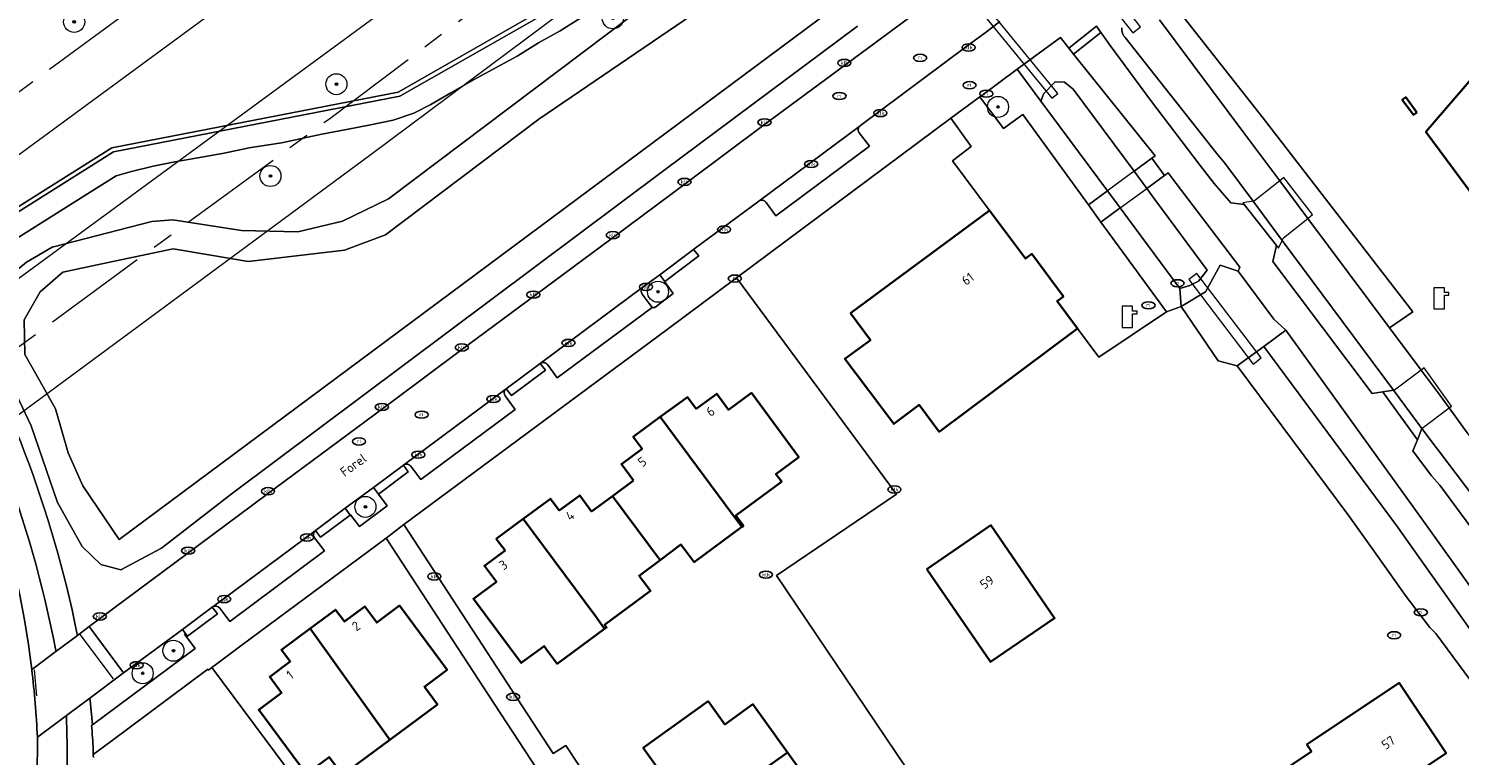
# Model space of a CAD drawing. Header units: metres. Extents: x 103671 to 105190, y 427150 to 429171.
# Tile 72 of 256: x 104238 to 104374, y 427585 to 427654. Entities that reach past the tile are written whole.
import ezdxf
from ezdxf.enums import TextEntityAlignment as Align

# ---------------------------------------------------------------- set-up
doc = ezdxf.new("R2010")
doc.units = ezdxf.units.M
doc.linetypes.add('AM-AS-SO', pattern=[16, 10, -2, 2, -2])
for name, color, linetype, lineweight in [('B-WE-AM-AS_SPOOR_TREIN-G', 253, 'AM-AS-SO', 18), ('B-WE-GR-BEPLANTING_CULTUUR_BODEMBEDEKKER-GV', 253, 'Continuous', 18), ('B-WE-GR-BOOM-S', 253, 'Continuous', 25), ('B-WE-IE-MEUBILAIR-S', 253, 'Continuous', 25), ('B-WE-IE-TERREINAFSCHEIDING_KUNSTMATIG_HEKWERK-G', 253, 'IE-TERREINAFSCHEIDING_KUNSTMATIG-SO', 18), ('B-WE-KL-WATER-S', 253, 'Continuous', 25), ('B-WE-KW-KUNSTWERK-GV', 253, 'Continuous', 18), ('B-WE-KW-KUNSTWERK_DEK-GV', 253, 'Continuous', 18), ('B-WE-KW-KUNSTWERK_DUIKER-GV', 253, 'Continuous', 18), ('B-WE-KW-KUNSTWERK_TUNNEL-GV', 253, 'Continuous', 18), ('B-WE-OG-BEBOUWING-GV', 253, 'Continuous', 35), ('B-WE-OG-BEBOUWING-T18', 7, 'Continuous', 18), ('B-WE-OG-TERREIN_BEGROEID-GV', 253, 'Continuous', 18), ('B-WE-OG-TERREIN_ERF-GV', 253, 'Continuous', 18), ('B-WE-OG-TERREIN_OEVER-GV', 253, 'Continuous', 18), ('B-WE-OG-TOPOGRAFIE-T18', 7, 'Continuous', 18), ('B-WE-OG-WATER_SLOOT-GV', 253, 'Continuous', 18), ('B-WE-VH-GESLOTENVERHARDING_ASFALT-GV', 253, 'Continuous', 18), ('B-WE-VH-HALFVERHARDING-GV', 253, 'Continuous', 18), ('B-WE-VH-HALFVERHARDING_GRAVEL-GV', 253, 'Continuous', 18), ('B-WE-VH-OPENVERHARDING-GV', 253, 'Continuous', 18), ('B-WE-VH-OPENVERHARDING_BETONELEMENT-GV', 253, 'Continuous', 18), ('B-WE-VH-OPENVERHARDING_BETONSTRAATSTEEN-GV', 253, 'Continuous', 18), ('B-WE-VH-OPENVERHARDING_TEGEL-GV', 253, 'Continuous', 18), ('B-WE-VW-MARKERING_PICTOGRAM-G', 253, 'Continuous', 18)]:
    doc.layers.add(name, color=color, linetype=linetype, lineweight=lineweight)
doc.styles.add('NLCS-ISO', font='NLCS-ISO.ttf')
doc.styles.add('NLCS-ISO-M500-T18', font='NLCS-ISO.ttf', dxfattribs={"height": 0.9})
doc.linetypes.add('IE-TERREINAFSCHEIDING_KUNSTMATIG-SO', pattern='A,4,[82,NLCS.SHX,S=0.75,R=90,X=0,Y=0],4,-2', length=10)

# ---------------------------------------------------------------- blocks, each defined once
blk = doc.blocks.new('SKL-WATER_POMP-SO')
at = {"color": 0, "linetype": 'ByBlock', "lineweight": 18}
blk.add_lwpolyline([(1, 1.09), (1, 2), (-1, 2), (-1, -2), (1, -2), (1, 0.57), (1.85, 0.57), (1.85, 1.09)], close=True, dxfattribs=at)
blk = doc.blocks.new('SIE-MEUBILAIR_PUT_KOLK-SO')
blk.add_ellipse((0, 0), major_axis=(1.25, 0), ratio=0.54)
at = {"style": 'NLCS-ISO'}
blk.add_text('klk', height=0.75, dxfattribs=at).set_placement((0.03, 0), align=Align.MIDDLE_CENTER)
blk = doc.blocks.new('SIE-MEUBILAIR_PUT_RIOOLPUT-SO')
blk.add_ellipse((0, 0), major_axis=(1.25, 0), ratio=0.54)
at = {"style": 'NLCS-ISO'}
blk.add_text('ri', height=0.75, dxfattribs=at).set_placement((-0.04, 0.07), align=Align.MIDDLE_CENTER)
blk = doc.blocks.new('SGR-BOOM_GBKN-SO')
at = {"linetype": 'ByBlock', "lineweight": 18}
h = blk.add_hatch(color=0, dxfattribs=at)
h.dxf.hatch_style = 1
edge = h.paths.add_edge_path()
edge.add_arc((0, 0), 0.25, 0, 360)
at = {"color": 0, "linetype": 'ByBlock', "lineweight": 18}
for radius in [2, 0.25]:
    blk.add_circle((0, 0), radius, dxfattribs=at)
at = {"color": 0, "linetype": 'ByBlock', "lineweight": 18, "style": 'NLCS-ISO'}
blk.add_attdef('SOORT', (2.5, 0), '', height=1.5, dxfattribs=at)

msp = doc.modelspace()

# ---------------------------------------------------------------- linework, layer by layer
at = {"layer": 'B-WE-AM-AS_SPOOR_TREIN-G', "flags": 128}
for points in [[(103696.327, 427283.456), (103709.313, 427290.401), (103746.448, 427311.474), (103755.563, 427316.772), (103776.772, 427329.695), (103814.413, 427352.796), (103843.513, 427371.823), (103899.402, 427408.976), (103942.726, 427438.459), (104004.208, 427480.883), (104081.76, 427535.371), (104109.175, 427554.949), (104155.672, 427588.399), (104203.199, 427623.004), (104251.78, 427658.799), (104287.781, 427685.624), (104335.474, 427721.504), (104395.514, 427767.417), (104433.325, 427796.679), (104482.244, 427834.97), (104511.725, 427858.282), (104540.037, 427880.827), (104578.412, 427911.652), (104602.932, 427931.576), (104658.061, 427976.677), (104770.321, 428069.176), (105144.15, 428377.204)], [(103696.327, 427259.828), (103702.663, 427263.148), (103741.143, 427284.521), (103776.983, 427305.68), (103812.508, 427327.878), (103846.846, 427350.17), (103884.763, 427375.547), (103921.285, 427400.237), (103995.822, 427451.384), (104091.601, 427518.484), (104175.564, 427578.582), (104266.326, 427645.226), (104387.142, 427736.31), (104482.041, 427809.901), (104517.236, 427837.614), (104550.548, 427864.127), (104594.934, 427899.917), (104636.059, 427933.263), (104659.647, 427952.595), (104803.738, 428071.316), (105144.15, 428351.809)]]:
    msp.add_lwpolyline(points, dxfattribs=at)
at = {"layer": 'B-WE-GR-BEPLANTING_CULTUUR_BODEMBEDEKKER-GV', "flags": 128}
for points in [[(104298.268, 427629.807), (104298.295, 427629.825), (104297.817, 427630.447), (104296.249, 427629.295), (104296.222, 427629.272), (104296.195, 427629.247), (104296.17, 427629.219), (104296.147, 427629.189), (104296.125, 427629.156), (104296.106, 427629.122), (104296.09, 427629.085), (104296.076, 427629.047), (104296.065, 427629.007), (104296.058, 427628.967), (104296.054, 427628.926), (104296.053, 427628.885), (104296.056, 427628.845), (104296.062, 427628.805), (104296.07, 427628.767), (104296.082, 427628.729), (104296.096, 427628.694), (104296.112, 427628.66), (104296.131, 427628.628), (104296.151, 427628.599), (104297.077, 427627.337), (104297.335, 427627.358), (104299.085, 427628.69)], [(104271.075, 427609.606), (104270.602, 427610.242), (104267.934, 427608.258), (104268.396, 427607.611), (104268.43, 427607.645), (104269.276, 427606.536), (104271.895, 427608.494)]]:
    msp.add_lwpolyline(points, close=True, dxfattribs=at)
at = {"layer": 'B-WE-IE-TERREINAFSCHEIDING_KUNSTMATIG_HEKWERK-G', "flags": 128}
msp.add_lwpolyline([(104350.86, 427622.278), (104347.359, 427627.434)], dxfattribs=at)
at = {"layer": 'B-WE-KW-KUNSTWERK-GV', "flags": 128}
for points in [[(104356.952, 427633.726), (104357.065, 427633.959), (104359.386, 427635.819), (104359.833, 427636.177), (104357.105, 427639.689), (104356.722, 427639.384), (104354.325, 427637.474), (104354.186, 427637.45), (104353.204, 427637.278), (104353.324, 427637.126), (104353.325, 427637.126), (104356.412, 427633.228), (104356.597, 427632.994)], [(104367.634, 427619.5), (104367.533, 427619.484), (104366.522, 427619.329), (104366.655, 427619.129), (104369.8, 427614.78), (104370.234, 427615.847), (104370.25, 427615.873), (104372.816, 427617.811), (104373.039, 427617.98), (104370.446, 427621.599), (104370.166, 427621.39)]]:
    msp.add_lwpolyline(points, close=True, dxfattribs=at)
at = {"layer": 'B-WE-KW-KUNSTWERK_DEK-GV', "flags": 128}
msp.add_lwpolyline([(104342.872, 427640.288), (104340.34, 427638.438), (104338.534, 427637.118), (104339.73, 427635.468), (104341.554, 427636.802), (104344.084, 427638.652), (104345.785, 427639.896), (104344.574, 427641.532)], close=True, dxfattribs=at)
at = {"layer": 'B-WE-KW-KUNSTWERK_DUIKER-GV', "flags": 128}
for points in [[(104342.773, 427653.44), (104343.498, 427654.013), (104331.304, 427669.474), (104330.578, 427668.902)], [(104322.577, 427662.497), (104335.061, 427647.228), (104335.629, 427647.693), (104323.146, 427662.962)], [(104354.967, 427622.546), (104348.858, 427630.587), (104348.096, 427630.008), (104354.205, 427621.967)]]:
    msp.add_lwpolyline(points, close=True, dxfattribs=at)
at = {"layer": 'B-WE-KW-KUNSTWERK_TUNNEL-GV', "flags": 128}
msp.add_lwpolyline([(104286.862, 427678.601), (104287.018, 427678.392), (104285.415, 427677.196), (104290.801, 427669.985), (104292.403, 427671.181), (104292.562, 427670.969), (104146.856, 427564.027), (103999.245, 427459.732), (103849.776, 427358.118), (103844.356, 427354.508), (103844.175, 427354.78), (103845.84, 427355.888), (103840.854, 427363.381), (103839.189, 427362.273), (103839.021, 427362.525), (103853.188, 427371.851), (103870.45, 427383.389), (104010.921, 427479.428), (104149.738, 427577.841)], close=True, dxfattribs=at)
msp.add_lwpolyline([(103696.327, 427254.039), (103696.789, 427254.281), (103713.968, 427263.541), (103731.657, 427273.341), (103749.228, 427283.347), (103766.224, 427293.287), (103775.512, 427298.83), (103791.727, 427308.698), (103801.073, 427314.498), (103817.564, 427324.934), (103827.273, 427331.201), (103855.358, 427349.75), (103884.35, 427369.152), (103909.614, 427386.179), (103959.008, 427419.793), (104009.131, 427454.346), (104041.316, 427476.771), (104066.353, 427494.346), (104115.695, 427529.316), (104165.038, 427564.738), (104196.94, 427587.882), (104221.643, 427605.935), (104270.394, 427641.904), (104318.462, 427677.817)], dxfattribs=at)
at = {"layer": 'B-WE-OG-BEBOUWING-GV', "flags": 128}
for points in [[(104385.457, 427645.176), (104379.04, 427653.85), (104376.309, 427650.673), (104376.127, 427650.829), (104374.96, 427649.472), (104375.142, 427649.315), (104370.609, 427644.042), (104375.319, 427637.675)], [(104369.755, 427645.886), (104368.691, 427647.325), (104368.361, 427647.081), (104369.426, 427645.642)], [(104315.932, 427626.821), (104317.826, 427624.254), (104315.411, 427622.473), (104318.732, 427618.05), (104320.057, 427616.285), (104322.461, 427618.08), (104324.364, 427615.533), (104337.51, 427625.352), (104335.562, 427627.959), (104336.158, 427628.404), (104334.872, 427630.13), (104333.153, 427632.438), (104332.553, 427631.989), (104329.138, 427636.561)], [(104301.264, 427617.709), (104300.432, 427618.835), (104297.862, 427616.937), (104304.753, 427607.644), (104305.607, 427606.492), (104305.753, 427606.6), (104305.034, 427607.571), (104309.382, 427610.788), (104309.239, 427610.982), (104308.847, 427611.511), (104311.023, 427613.132), (104306.519, 427619.229), (104304.347, 427617.625), (104303.218, 427619.153)], [(104295.312, 427610.898), (104293.321, 427609.427), (104297.838, 427603.334), (104299.82, 427604.803), (104300.223, 427604.277), (104301.091, 427603.143), (104305.607, 427606.492), (104304.753, 427607.644), (104297.862, 427616.937), (104295.292, 427615.038), (104296.124, 427613.912), (104294.17, 427612.468)], [(104288.247, 427608.041), (104287.415, 427609.167), (104284.845, 427607.269), (104291.722, 427597.961), (104292.574, 427596.807), (104292.756, 427596.942), (104292.572, 427597.19), (104296.915, 427600.409), (104296.241, 427601.318), (104295.843, 427601.855), (104297.838, 427603.334), (104293.321, 427609.427), (104291.33, 427607.957), (104290.201, 427609.485)], [(104282.275, 427605.37), (104283.107, 427604.244), (104281.153, 427602.8), (104282.282, 427601.272), (104280.11, 427599.668), (104284.646, 427593.557), (104286.826, 427595.158), (104287.22, 427594.627), (104288.071, 427593.481), (104292.574, 427596.807), (104291.722, 427597.961), (104284.845, 427607.269)], [(104323.192, 427602.477), (104329.247, 427593.656), (104335.324, 427597.827), (104329.269, 427606.648)], [(104264.595, 427596.829), (104272.171, 427586.263), (104276.68, 427589.61), (104275.441, 427591.296), (104277.599, 427592.908), (104273.095, 427599.005), (104270.923, 427597.401), (104269.794, 427598.929), (104267.84, 427597.485), (104267.008, 427598.611)], [(104264.595, 427596.829), (104261.868, 427594.814), (104262.7, 427593.688), (104260.746, 427592.244), (104261.875, 427590.716), (104259.703, 427589.112), (104264.239, 427583.001), (104265.193, 427583.709), (104266.41, 427584.612), (104267.667, 427582.919), (104272.171, 427586.263)], [(104355.769, 427582.497), (104357.87, 427579.361), (104356.202, 427578.244), (104359.79, 427572.887), (104369.588, 427579.45), (104367.946, 427581.902), (104372.529, 427584.972), (104368.053, 427591.654), (104359.303, 427585.793), (104359.733, 427585.151)], [(104303.986, 427587.713), (104302.406, 427589.911), (104296.235, 427585.48), (104297.804, 427583.286), (104296.271, 427582.178), (104297.682, 427580.204), (104296.553, 427579.387), (104298.407, 427576.803), (104309.95, 427585.061), (104306.666, 427589.638)], [(104309.95, 427585.061), (104298.407, 427576.803), (104300.263, 427574.215), (104301.391, 427574.99), (104302.815, 427573.064), (104304.352, 427574.136), (104305.94, 427571.944), (104312.099, 427576.37), (104310.537, 427578.585), (104313.233, 427580.488)]]:
    msp.add_lwpolyline(points, close=True, dxfattribs=at)
at = {"layer": 'B-WE-OG-TERREIN_BEGROEID-GV', "flags": 128}
for points in [[(104228.51, 427631.694), (104245.742, 427642.515), (104272.958, 427647.819), (104286.771, 427655.691), (104290.192, 427657.776), (104293.512, 427660.023), (104296.764, 427662.346), (104299.98, 427664.735), (104301.558, 427665.962), (104303.108, 427667.243), (104304.577, 427668.597), (104305.969, 427669.943), (104310.454, 427676.473), (104312.563, 427681.304), (104293.423, 427705.95)], [(104238.136, 427592.941), (104238.238, 427593.01), (104240.438, 427594.65), (104240.413, 427594.783), (104240.391, 427594.9)], [(104241.45, 427588.338), (104241.446, 427588.455), (104241.443, 427588.572), (104238.672, 427586.495)]]:
    msp.add_lwpolyline(points, dxfattribs=at)
at = {"layer": 'B-WE-OG-TERREIN_BEGROEID-GV'}
for points in [[(104240.391, 427594.9, 0.0882502), (104227.162, 427629.494)], [(104225.912, 427628.661, -0.1058768), (104238.136, 427592.941)], [(104237.175, 427545.781, 0.0641924), (104241.45, 427588.338)], [(104238.672, 427586.495, -0.0605539), (104233.975, 427546.546)]]:
    msp.add_lwpolyline(points, format="xyb", dxfattribs=at)
at = {"layer": 'B-WE-OG-TERREIN_BEGROEID-GV', "flags": 128}
msp.add_lwpolyline([(104252.746, 427596.359), (104252.467, 427596.74), (104252.464, 427596.738), (104246.87, 427592.605), (104243.665, 427590.204), (104243.687, 427589.994), (104243.902, 427587.687), (104253.665, 427594.94), (104252.655, 427596.301)], close=True, dxfattribs=at)
at = {"layer": 'B-WE-OG-TERREIN_ERF-GV', "flags": 128}
for points in [[(104371.963, 427618.985), (104372.816, 427617.811), (104374.537, 427615.443), (104376.216, 427613.102), (104377.629, 427611.16), (104379.362, 427608.822), (104380.914, 427606.673), (104382.579, 427607.803), (104383.602, 427608.523), (104416.462, 427631.642), (104417.151, 427632.74), (104426.308, 427647.339), (104426.112, 427647.684), (104423.549, 427652.585), (104422.027, 427655.509), (104391.523, 427700.387), (104383.832, 427694.674), (104362.415, 427678.828), (104344.354, 427659.971), (104344, 427659.548), (104355.148, 427645.347), (104369.375, 427626.935), (104367.165, 427625.407), (104370.166, 427621.39)], [(104375.142, 427649.315), (104374.96, 427649.472), (104376.127, 427650.829), (104376.309, 427650.673), (104379.04, 427653.85), (104385.457, 427645.176), (104375.319, 427637.675), (104370.609, 427644.042)], [(104368.691, 427647.325), (104369.755, 427645.886), (104369.426, 427645.642), (104368.361, 427647.081)], [(104298.499, 427625.261), (104273.482, 427606.709), (104283.272, 427591.71), (104287.689, 427584.942), (104288.894, 427585.718), (104290.188, 427583.754), (104302.122, 427565.607), (104323.07, 427580.879), (104308.889, 427601.881), (104320.296, 427609.588), (104315.708, 427615.797), (104305.091, 427630.165)], [(104287.415, 427609.167), (104288.247, 427608.041), (104290.201, 427609.485), (104291.33, 427607.957), (104293.321, 427609.427), (104295.312, 427610.898), (104294.17, 427612.468), (104296.124, 427613.912), (104295.292, 427615.038), (104297.862, 427616.937), (104300.432, 427618.835), (104301.264, 427617.709), (104303.218, 427619.153), (104304.347, 427617.625), (104306.519, 427619.229), (104311.023, 427613.132), (104308.847, 427611.511), (104309.239, 427610.982), (104309.382, 427610.788), (104305.034, 427607.571), (104305.753, 427606.6), (104305.607, 427606.492), (104301.091, 427603.143), (104300.223, 427604.277), (104299.82, 427604.803), (104297.838, 427603.334), (104295.843, 427601.855), (104296.241, 427601.318), (104296.915, 427600.409), (104292.572, 427597.19), (104292.756, 427596.942), (104292.574, 427596.807), (104288.071, 427593.481), (104287.22, 427594.627), (104286.826, 427595.158), (104284.646, 427593.557), (104280.11, 427599.668), (104282.282, 427601.272), (104281.153, 427602.8), (104283.107, 427604.244), (104282.275, 427605.37), (104284.845, 427607.269)], [(104329.247, 427593.656), (104323.192, 427602.477), (104329.269, 427606.648), (104335.324, 427597.827)], [(104271.811, 427605.414), (104258.143, 427595.286), (104255.72, 427593.474), (104255.261, 427593.127), (104270.537, 427572.556), (104271.06, 427562.158), (104272.955, 427559.303), (104278.944, 427550.231), (104297.472, 427563.498), (104297.103, 427564.043), (104291.069, 427573.297), (104286.197, 427580.703), (104284.904, 427582.691), (104286.126, 427583.486), (104281.576, 427590.456)], [(104264.595, 427596.829), (104267.008, 427598.611), (104267.84, 427597.485), (104269.794, 427598.929), (104270.923, 427597.401), (104273.095, 427599.005), (104277.599, 427592.908), (104275.441, 427591.296), (104276.68, 427589.61), (104272.171, 427586.263), (104267.667, 427582.919), (104266.41, 427584.612), (104265.193, 427583.709), (104264.239, 427583.001), (104259.703, 427589.112), (104261.875, 427590.716), (104260.746, 427592.244), (104262.7, 427593.688), (104261.868, 427594.814)], [(104368.053, 427591.654), (104372.529, 427584.972), (104367.946, 427581.902), (104369.588, 427579.45), (104359.79, 427572.887), (104356.202, 427578.244), (104357.87, 427579.361), (104355.769, 427582.497), (104359.733, 427585.151), (104359.303, 427585.793)], [(104296.235, 427585.48), (104302.406, 427589.911), (104303.986, 427587.713), (104306.666, 427589.638), (104309.95, 427585.061), (104313.233, 427580.488), (104310.537, 427578.585), (104312.099, 427576.37), (104305.94, 427571.944), (104304.352, 427574.136), (104302.815, 427573.064), (104301.391, 427574.99), (104300.263, 427574.215), (104298.407, 427576.803), (104296.553, 427579.387), (104297.682, 427580.204), (104296.271, 427582.178), (104297.804, 427583.286)]]:
    msp.add_lwpolyline(points, close=True, dxfattribs=at)
for points in [[(104379.716, 427585.288), (104371.557, 427596.352), (104370.976, 427596.933), (104368.734, 427599.891), (104365.509, 427604.45), (104363.275, 427607.532), (104352.689, 427621.797), (104350.86, 427622.278), (104347.359, 427627.434), (104345.963, 427626.926), (104339.543, 427622.618), (104337.51, 427625.352), (104324.364, 427615.533), (104322.461, 427618.08), (104320.057, 427616.285), (104318.732, 427618.05), (104315.411, 427622.473), (104317.826, 427624.254), (104315.932, 427626.821), (104329.138, 427636.561), (104325.63, 427641.281), (104327.397, 427642.661), (104325.467, 427645.325), (104305.091, 427630.165), (104315.708, 427615.797), (104320.296, 427609.588), (104308.889, 427601.881), (104323.07, 427580.879)], [(104270.537, 427572.556), (104255.261, 427593.127), (104254.936, 427592.88), (104254.871, 427592.965), (104245.65, 427586.098), (104243.987, 427584.859), (104243.988, 427584.8), (104243.994, 427584.577)]]:
    msp.add_lwpolyline(points, dxfattribs=at)
at = {"layer": 'B-WE-OG-TERREIN_OEVER-GV', "flags": 128}
for points in [[(104316.597, 427654.098), (104298.208, 427640.351), (104257.211, 427609.705), (104250.479, 427604.485), (104246.604, 427602.422), (104244.716, 427602.901), (104242.927, 427604.616), (104240.592, 427608.816), (104238.083, 427616.102), (104234.729, 427623.132), (104234.549, 427626.761), (104235.045, 427629.52), (104237.629, 427631.658), (104240.089, 427633.074), (104249.554, 427635.509), (104251.552, 427635.692), (104258.066, 427634.671), (104263.432, 427634.522), (104267.68, 427635.566), (104272.021, 427637.681), (104290.41, 427651.531), (104303.748, 427661.578)], [(104303.748, 427661.578), (104290.41, 427651.531), (104272.021, 427637.681), (104267.68, 427635.566), (104263.432, 427634.522), (104258.066, 427634.671), (104251.552, 427635.692), (104249.554, 427635.509), (104240.089, 427633.074), (104237.629, 427631.658), (104235.045, 427629.52), (104234.549, 427626.761), (104234.729, 427623.132), (104238.083, 427616.102), (104240.592, 427608.816), (104242.927, 427604.616), (104244.716, 427602.901), (104246.604, 427602.422), (104250.479, 427604.485), (104257.211, 427609.705), (104298.208, 427640.351), (104316.597, 427654.098)], [(104345.3, 427654.672), (104353.304, 427643.959), (104356.722, 427639.384), (104359.386, 427635.819), (104367.165, 427625.407), (104369.375, 427626.935), (104355.148, 427645.347), (104344, 427659.548)], [(104314.219, 427655.713), (104246.45, 427605.283), (104242.988, 427610.393), (104241.597, 427613.522), (104240.38, 427617.708), (104238.934, 427620.296), (104237.489, 427622.885), (104237.413, 427626.158), (104238.934, 427628.822), (104241.098, 427630.697), (104244.793, 427631.486), (104251.564, 427632.933), (104255.14, 427632.324), (104258.716, 427631.715), (104263.28, 427632.248), (104267.845, 427632.78), (104271.743, 427634.256), (104286.309, 427645.236), (104305.537, 427658.375)], [(104243.589, 427597.009), (104254.093, 427604.823), (104260.516, 427609.601), (104272.471, 427618.478), (104278.886, 427623.243), (104286.067, 427628.589), (104293.165, 427633.854), (104300.489, 427639.298), (104307.648, 427644.65), (104323.598, 427656.438)], [(104290.309, 427654.872), (104288.343, 427653.638), (104286.292, 427652.511), (104284.258, 427651.225), (104282.339, 427650.191), (104280.097, 427648.984), (104277.966, 427647.752), (104276.066, 427646.634), (104274.432, 427645.815), (104272.489, 427645.141), (104270.328, 427644.706), (104268.056, 427644.267), (104265.703, 427643.813), (104261.862, 427642.981), (104258.803, 427642.509), (104256.414, 427642.021), (104253.918, 427641.581), (104251.732, 427641.181), (104249.661, 427640.784), (104247.628, 427640.274), (104246.145, 427639.868), (104244.528, 427638.846), (104229.796, 427629.556)], [(104339.294, 427654.081), (104339.722, 427653.48), (104339.747, 427653.445), (104340.592, 427652.26), (104344.45, 427647.06), (104349.17, 427640.857), (104350.48, 427639.135), (104352.083, 427637.285), (104353.325, 427637.126), (104356.412, 427633.228), (104356.05, 427631.73), (104365.511, 427619.174), (104366.522, 427619.329), (104367.533, 427619.484), (104356.952, 427633.726), (104354.186, 427637.45), (104351.491, 427641.078), (104350.722, 427642.021), (104342.037, 427653.019), (104341.985, 427653.075), (104341.935, 427653.135), (104341.889, 427653.201), (104341.847, 427653.271), (104341.81, 427653.345), (104341.778, 427653.423), (104341.752, 427653.505), (104341.732, 427653.589), (104341.719, 427653.675), (104341.713, 427653.762), (104341.714, 427653.849), (104341.721, 427653.936)], [(104242.428, 427596.413), (104242.45, 427596.304), (104242.477, 427596.17), (104243.589, 427597.009)]]:
    msp.add_lwpolyline(points, dxfattribs=at)
for points in [[(104335.391, 427648.802), (104336.254, 427648.777), (104337.089, 427648.101), (104342.872, 427640.288), (104344.574, 427641.532), (104344.894, 427641.766), (104337.115, 427651.429), (104336.669, 427651.995), (104335.889, 427653.021), (104331.771, 427649.985), (104334.024, 427646.949), (104334.296, 427647.692)], [(104340.34, 427638.438), (104334.024, 427646.949), (104331.771, 427649.985), (104328.273, 427647.412), (104328.222, 427647.375), (104330.481, 427644.347), (104332.32, 427645.685), (104338.534, 427637.118)], [(104344.574, 427641.532), (104342.872, 427640.288), (104344.084, 427638.652), (104345.785, 427639.896)], [(104347.359, 427627.434), (104349.668, 427628.843), (104351.047, 427631.361), (104352.781, 427630.801), (104352.92, 427631.168), (104346.882, 427639.141), (104346.123, 427640.143), (104345.785, 427639.896), (104344.084, 427638.652), (104344.851, 427637.616), (104349.818, 427630.905), (104348.995, 427629.84), (104348.164, 427629.438), (104347.224, 427629.161)], [(104340.34, 427638.438), (104338.534, 427637.118), (104339.73, 427635.468), (104341.554, 427636.802)], [(104342.345, 427635.736), (104341.554, 427636.802), (104339.73, 427635.468), (104340.528, 427634.374), (104345.963, 427626.926), (104347.359, 427627.434), (104347.224, 427629.161)], [(104357.305, 427625.188), (104355.197, 427623.639), (104367.8, 427606.613), (104381.906, 427586.731), (104382.179, 427586.911), (104382.733, 427587.869), (104383.328, 427588.898), (104370.39, 427607.045)], [(104382.814, 427595.674), (104384.183, 427594.771), (104384.579, 427596.896), (104380.374, 427602.441), (104378.489, 427604.926), (104376.938, 427606.972), (104371.79, 427613.759), (104371.581, 427614.034), (104370.234, 427615.847), (104369.8, 427614.78), (104369.366, 427613.712), (104371.128, 427611.36), (104371.933, 427610.448), (104377.374, 427603.061)]]:
    msp.add_lwpolyline(points, close=True, dxfattribs=at)
at = {"layer": 'B-WE-OG-TERREIN_OEVER-GV'}
msp.add_lwpolyline([(104229.796, 427629.556, -0.0829299), (104242.428, 427596.413)], format="xyb", dxfattribs=at)
at = {"layer": 'B-WE-OG-WATER_SLOOT-GV', "flags": 128}
for points in [[(104305.537, 427658.375), (104286.309, 427645.236), (104271.743, 427634.256), (104267.845, 427632.78), (104263.28, 427632.248), (104258.716, 427631.715), (104255.14, 427632.324), (104251.564, 427632.933), (104244.793, 427631.486), (104241.098, 427630.697), (104238.934, 427628.822), (104237.413, 427626.158), (104237.489, 427622.885), (104238.934, 427620.296), (104240.38, 427617.708), (104241.597, 427613.522), (104242.988, 427610.393), (104246.45, 427605.283), (104314.219, 427655.713)], [(104341.721, 427653.936), (104341.714, 427653.849), (104341.713, 427653.762), (104341.719, 427653.675), (104341.732, 427653.589), (104341.752, 427653.505), (104341.778, 427653.423), (104341.81, 427653.345), (104341.847, 427653.271), (104341.889, 427653.201), (104341.935, 427653.135), (104341.985, 427653.075), (104342.037, 427653.019), (104350.722, 427642.021), (104351.491, 427641.078), (104354.186, 427637.45), (104356.952, 427633.726), (104367.533, 427619.484), (104370.234, 427615.847), (104371.581, 427614.034), (104371.79, 427613.759), (104376.938, 427606.972)], [(104374.537, 427615.443), (104372.816, 427617.811), (104371.963, 427618.985), (104370.166, 427621.39), (104367.165, 427625.407), (104359.386, 427635.819), (104356.722, 427639.384), (104353.304, 427643.959), (104345.3, 427654.672)]]:
    msp.add_lwpolyline(points, dxfattribs=at)
for points in [[(104336.254, 427648.777), (104335.391, 427648.802), (104334.296, 427647.692), (104334.024, 427646.949), (104340.34, 427638.438), (104341.554, 427636.802), (104342.345, 427635.736), (104347.224, 427629.161), (104348.164, 427629.438), (104348.995, 427629.84), (104349.818, 427630.905), (104344.851, 427637.616), (104344.084, 427638.652), (104342.872, 427640.288), (104337.089, 427648.101)], [(104390.312, 427574.244), (104388.002, 427578.447), (104384.559, 427583.125), (104381.906, 427586.731), (104367.8, 427606.613), (104355.197, 427623.639), (104352.689, 427621.797), (104363.275, 427607.532), (104365.509, 427604.45), (104368.734, 427599.891), (104370.976, 427596.933), (104371.557, 427596.352), (104379.716, 427585.288), (104382.303, 427581.636), (104392.194, 427567.527), (104393.994, 427568.789)]]:
    msp.add_lwpolyline(points, close=True, dxfattribs=at)
at = {"layer": 'B-WE-VH-GESLOTENVERHARDING_ASFALT-GV', "flags": 128}
msp.add_lwpolyline([(104377.374, 427603.061), (104371.933, 427610.448), (104371.128, 427611.36), (104369.366, 427613.712), (104369.8, 427614.78), (104366.655, 427619.129), (104366.522, 427619.329), (104365.511, 427619.174), (104356.05, 427631.73), (104356.412, 427633.228), (104353.325, 427637.126), (104352.083, 427637.285), (104350.48, 427639.135), (104349.17, 427640.857), (104344.45, 427647.06), (104340.592, 427652.26), (104339.747, 427653.445), (104339.722, 427653.48), (104337.115, 427651.429), (104344.894, 427641.766), (104344.574, 427641.532), (104345.785, 427639.896), (104346.123, 427640.143), (104346.882, 427639.141), (104352.92, 427631.168), (104352.781, 427630.801), (104356.149, 427626.241), (104357.305, 427625.188), (104370.39, 427607.045), (104383.328, 427588.898)], dxfattribs=at)
at = {"layer": 'B-WE-VH-GESLOTENVERHARDING_ASFALT-GV'}
for points in [[(104238.136, 427592.941, 0.1058768), (104225.912, 427628.661)], [(104238.672, 427586.495, 0.0180002), (104238.136, 427592.941)], [(104233.975, 427546.546, 0.0605539), (104238.672, 427586.495)]]:
    msp.add_lwpolyline(points, format="xyb", dxfattribs=at)
at = {"layer": 'B-WE-VH-HALFVERHARDING-GV', "flags": 128}
for points in [[(103696.327, 427277.655), (103703.812, 427281.692), (103721.215, 427291.301), (103730.614, 427296.584), (103747.867, 427306.458), (103764.474, 427316.178), (103781.363, 427326.284), (103790.95, 427332.122), (103807.478, 427342.361), (103824.67, 427353.248), (103834.83, 427359.798), (103839.021, 427362.525), (103853.188, 427371.851), (103870.45, 427383.389), (104010.921, 427479.428), (104149.738, 427577.841), (104286.862, 427678.601), (104290.865, 427681.597), (104414.222, 427775.464), (104536.111, 427871.231), (104656.501, 427968.874), (104739.302, 428037.101), (104743.16, 428040.28), (105144.15, 428370.688)], [(105144.15, 428358.325), (104749.204, 428032.897), (104745.345, 428029.718), (104662.816, 427961.715), (104542.224, 427863.909), (104420.131, 427767.985), (104296.565, 427673.965), (104292.562, 427670.969), (104146.856, 427564.027), (103999.245, 427459.732), (103849.776, 427358.118), (103844.356, 427354.508), (103840.191, 427351.741), (103820.626, 427338.88), (103811.093, 427332.736), (103800.6, 427326.076), (103780.559, 427313.649), (103760.457, 427301.563), (103749.891, 427295.359), (103730.202, 427284.067), (103719.409, 427278.023), (103700.008, 427267.414), (103696.327, 427265.448)], [(103696.327, 427254.039), (103696.789, 427254.281), (103713.968, 427263.541), (103731.657, 427273.341), (103749.228, 427283.347), (103766.224, 427293.287), (103775.512, 427298.83), (103791.727, 427308.698), (103801.073, 427314.498), (103817.564, 427324.934), (103827.273, 427331.201), (103855.358, 427349.75), (103884.35, 427369.152), (103909.614, 427386.179), (103959.008, 427419.793), (104009.131, 427454.346), (104041.316, 427476.771), (104066.353, 427494.346), (104115.695, 427529.316), (104165.038, 427564.738), (104196.94, 427587.882), (104221.643, 427605.935), (104270.394, 427641.904), (104318.462, 427677.817)]]:
    msp.add_lwpolyline(points, dxfattribs=at)
at = {"layer": 'B-WE-VH-HALFVERHARDING_GRAVEL-GV', "flags": 128}
for points in [[(104312.852, 427680.931), (104310.815, 427676.272), (104306.285, 427669.676), (104304.86, 427668.298), (104303.379, 427666.933), (104301.815, 427665.641), (104300.229, 427664.407), (104297.006, 427662.013), (104293.747, 427659.685), (104290.415, 427657.43), (104286.98, 427655.336), (104273.103, 427647.428), (104245.896, 427642.126), (104228.726, 427631.343)], [(104229.796, 427629.556), (104244.528, 427638.846), (104246.145, 427639.868), (104247.628, 427640.274), (104249.661, 427640.784), (104251.732, 427641.181), (104253.918, 427641.581), (104256.414, 427642.021), (104258.803, 427642.509), (104261.862, 427642.981), (104265.703, 427643.813), (104268.056, 427644.267), (104270.328, 427644.706), (104272.489, 427645.141), (104274.432, 427645.815), (104276.066, 427646.634), (104277.966, 427647.752), (104280.097, 427648.984), (104282.339, 427650.191), (104284.258, 427651.225), (104286.292, 427652.511), (104288.343, 427653.638), (104290.309, 427654.872)]]:
    msp.add_lwpolyline(points, dxfattribs=at)
at = {"layer": 'B-WE-VH-OPENVERHARDING-GV', "flags": 128}
for points in [[(104342.872, 427640.288), (104340.34, 427638.438), (104338.534, 427637.118), (104339.73, 427635.468), (104341.554, 427636.802), (104344.084, 427638.652), (104345.785, 427639.896), (104344.574, 427641.532)], [(104352.781, 427630.801), (104351.047, 427631.361), (104349.668, 427628.843), (104347.359, 427627.434), (104350.86, 427622.278), (104352.689, 427621.797), (104355.197, 427623.639), (104357.305, 427625.188), (104356.149, 427626.241)]]:
    msp.add_lwpolyline(points, close=True, dxfattribs=at)
at = {"layer": 'B-WE-VH-OPENVERHARDING_BETONELEMENT-GV', "flags": 128}
msp.add_lwpolyline([(104286.771, 427655.691), (104272.958, 427647.819), (104245.742, 427642.515), (104228.51, 427631.694), (104228.726, 427631.343), (104245.896, 427642.126), (104273.103, 427647.428), (104286.98, 427655.336)], dxfattribs=at)
for points in [[(104337.115, 427651.429), (104339.722, 427653.48), (104339.294, 427654.081), (104336.669, 427651.995)], [(104356.952, 427633.726), (104357.065, 427633.959), (104359.386, 427635.819), (104359.833, 427636.177), (104357.105, 427639.689), (104356.722, 427639.384), (104354.325, 427637.474), (104354.186, 427637.45), (104353.204, 427637.278), (104353.324, 427637.126), (104353.325, 427637.126), (104356.412, 427633.228), (104356.597, 427632.994)], [(104301.031, 427632.87), (104297.817, 427630.447), (104298.295, 427629.825), (104301.52, 427632.241)], [(104286.447, 427622.026), (104283.227, 427619.627), (104283.716, 427618.994), (104286.957, 427621.401)], [(104370.234, 427615.847), (104370.25, 427615.873), (104372.816, 427617.811), (104373.039, 427617.98), (104370.446, 427621.599), (104370.166, 427621.39), (104367.634, 427619.5), (104367.533, 427619.484), (104366.522, 427619.329), (104366.655, 427619.129), (104369.8, 427614.78)], [(104273.45, 427612.368), (104270.602, 427610.242), (104271.075, 427609.606), (104273.916, 427611.738)], [(104268.396, 427607.611), (104267.934, 427608.258), (104265.094, 427606.134), (104265.581, 427605.508)], [(104255.292, 427598.853), (104252.467, 427596.74), (104252.746, 427596.359), (104252.931, 427596.107), (104255.784, 427598.235)]]:
    msp.add_lwpolyline(points, close=True, dxfattribs=at)
at = {"layer": 'B-WE-VH-OPENVERHARDING_BETONSTRAATSTEEN-GV', "flags": 128}
for points in [[(104323.598, 427656.438), (104307.648, 427644.65), (104300.489, 427639.298), (104293.165, 427633.854), (104286.067, 427628.589), (104278.886, 427623.243), (104272.471, 427618.478), (104260.516, 427609.601), (104254.093, 427604.823), (104243.589, 427597.009), (104246.87, 427592.605), (104252.464, 427596.738), (104252.467, 427596.74), (104255.292, 427598.853), (104255.331, 427598.883), (104265.065, 427606.112), (104265.08, 427606.123), (104265.094, 427606.134), (104267.934, 427608.258), (104270.602, 427610.242), (104273.45, 427612.368), (104283.208, 427619.612), (104283.227, 427619.627), (104286.447, 427622.026), (104296.249, 427629.295), (104297.817, 427630.447), (104301.031, 427632.87), (104301.044, 427632.88), (104307.22, 427637.453), (104316.844, 427644.613), (104316.858, 427644.625), (104316.873, 427644.636), (104326.869, 427652.098), (104328.849, 427653.559), (104330.123, 427654.514)], [(104265.065, 427606.112), (104255.331, 427598.883)], [(104255.994, 427598.778), (104256.966, 427597.484), (104265.963, 427604.21), (104264.998, 427605.45)], [(104246.87, 427592.605), (104243.589, 427597.009), (104242.477, 427596.17), (104240.438, 427594.65), (104238.238, 427593.01), (104238.136, 427592.941)], [(104240.391, 427594.9), (104240.413, 427594.783), (104240.438, 427594.65), (104242.477, 427596.17), (104242.45, 427596.304), (104242.428, 427596.413)], [(104238.672, 427586.495), (104241.443, 427588.572), (104243.665, 427590.204), (104246.87, 427592.605)], [(104243.846, 427587.361), (104243.823, 427587.628), (104243.902, 427587.687), (104243.687, 427589.994), (104243.665, 427590.204), (104241.443, 427588.572), (104241.446, 427588.455), (104241.45, 427588.338)], [(104243.994, 427584.577), (104243.988, 427584.8), (104243.987, 427584.859), (104243.982, 427585.023)]]:
    msp.add_lwpolyline(points, dxfattribs=at)
for points in [[(104327.397, 427642.661), (104325.63, 427641.281), (104329.138, 427636.561), (104332.553, 427631.989), (104333.153, 427632.438), (104334.872, 427630.13), (104336.158, 427628.404), (104335.562, 427627.959), (104337.51, 427625.352), (104339.543, 427622.618), (104345.963, 427626.926), (104340.528, 427634.374), (104339.73, 427635.468), (104338.534, 427637.118), (104332.32, 427645.685), (104330.481, 427644.347), (104328.222, 427647.375), (104325.467, 427645.325)], [(104308.851, 427636.065), (104317.753, 427642.683), (104316.767, 427643.931), (104316.747, 427643.96), (104316.729, 427643.99), (104316.713, 427644.023), (104316.699, 427644.057), (104316.687, 427644.093), (104316.678, 427644.131), (104316.672, 427644.169), (104316.668, 427644.208), (104316.668, 427644.248), (104316.671, 427644.287), (104316.677, 427644.326), (104316.686, 427644.365), (104316.698, 427644.402), (104316.713, 427644.438), (104316.73, 427644.473), (104316.749, 427644.505), (104316.771, 427644.535), (104316.794, 427644.564), (104316.818, 427644.59), (104316.844, 427644.613), (104307.22, 427637.453), (104307.25, 427637.473), (104307.282, 427637.491), (104307.316, 427637.506), (104307.352, 427637.52), (104307.39, 427637.531), (104307.429, 427637.538), (104307.469, 427637.543), (104307.51, 427637.545), (104307.551, 427637.543), (104307.592, 427637.537), (104307.632, 427637.528), (104307.671, 427637.516), (104307.709, 427637.501), (104307.745, 427637.483), (104307.779, 427637.462), (104307.811, 427637.439), (104307.84, 427637.414), (104307.867, 427637.387), (104307.891, 427637.36), (104307.912, 427637.331)], [(104288.075, 427620.647), (104297.077, 427627.337), (104296.151, 427628.599), (104296.131, 427628.628), (104296.112, 427628.66), (104296.096, 427628.694), (104296.082, 427628.729), (104296.07, 427628.767), (104296.062, 427628.805), (104296.056, 427628.845), (104296.053, 427628.885), (104296.054, 427628.926), (104296.058, 427628.967), (104296.065, 427629.007), (104296.076, 427629.047), (104296.09, 427629.085), (104296.106, 427629.122), (104296.125, 427629.156), (104296.147, 427629.189), (104296.17, 427629.219), (104296.195, 427629.247), (104296.222, 427629.272), (104296.249, 427629.295), (104286.447, 427622.026), (104286.478, 427622.045), (104286.51, 427622.062), (104286.545, 427622.077), (104286.581, 427622.09), (104286.619, 427622.101), (104286.658, 427622.108), (104286.698, 427622.113), (104286.739, 427622.114), (104286.78, 427622.112), (104286.82, 427622.107), (104286.86, 427622.099), (104286.9, 427622.088), (104286.938, 427622.073), (104286.974, 427622.056), (104287.009, 427622.037), (104287.042, 427622.015), (104287.072, 427621.991), (104287.1, 427621.966), (104287.125, 427621.939), (104287.148, 427621.911)], [(104283.135, 427618.939), (104283.115, 427618.967), (104283.096, 427618.997), (104283.079, 427619.028), (104283.064, 427619.062), (104283.052, 427619.098), (104283.042, 427619.135), (104283.036, 427619.173), (104283.032, 427619.212), (104283.031, 427619.251), (104283.034, 427619.29), (104283.04, 427619.329), (104283.049, 427619.368), (104283.061, 427619.405), (104283.075, 427619.441), (104283.093, 427619.475), (104283.113, 427619.507), (104283.134, 427619.537), (104283.158, 427619.564), (104283.182, 427619.589), (104283.208, 427619.612), (104273.45, 427612.368), (104273.48, 427612.388), (104273.512, 427612.406), (104273.547, 427612.422), (104273.583, 427612.436), (104273.621, 427612.447), (104273.66, 427612.455), (104273.701, 427612.46), (104273.742, 427612.462), (104273.783, 427612.46), (104273.824, 427612.455), (104273.865, 427612.447), (104273.905, 427612.435), (104273.943, 427612.42), (104273.98, 427612.403), (104274.014, 427612.382), (104274.047, 427612.36), (104274.077, 427612.335), (104274.104, 427612.309), (104274.129, 427612.281), (104274.151, 427612.253), (104275.099, 427611), (104284.074, 427617.637)], [(104370.234, 427615.847), (104367.533, 427619.484), (104366.522, 427619.329), (104366.655, 427619.129), (104369.8, 427614.78)]]:
    msp.add_lwpolyline(points, close=True, dxfattribs=at)
at = {"layer": 'B-WE-VH-OPENVERHARDING_BETONSTRAATSTEEN-GV'}
for points in [[(104227.162, 427629.494, -0.0882502), (104240.391, 427594.9)], [(104242.428, 427596.413, 0.0829299), (104229.796, 427629.556)], [(104264.998, 427605.45, -0.40644), (104265.065, 427606.112)], [(104255.331, 427598.883, -0.4062947), (104255.994, 427598.778)], [(104238.136, 427592.941, -0.0180002), (104238.672, 427586.495)], [(104241.45, 427588.338, -0.0641924), (104237.175, 427545.781)], [(104243.982, 427585.023, 0.0128378), (104243.846, 427587.361)]]:
    msp.add_lwpolyline(points, format="xyb", dxfattribs=at)
at = {"layer": 'B-WE-VH-OPENVERHARDING_TEGEL-GV', "flags": 128}
for points in [[(104243.982, 427585.023), (104243.987, 427584.859), (104245.65, 427586.098), (104254.871, 427592.965), (104254.936, 427592.88), (104255.261, 427593.127), (104255.72, 427593.474), (104258.143, 427595.286), (104271.811, 427605.414), (104273.482, 427606.709), (104298.499, 427625.261), (104305.091, 427630.165), (104325.467, 427645.325), (104328.222, 427647.375), (104328.273, 427647.412), (104331.771, 427649.985), (104335.889, 427653.021), (104336.669, 427651.995), (104339.294, 427654.081)], [(104330.123, 427654.514), (104328.849, 427653.559), (104326.869, 427652.098), (104316.873, 427644.636), (104316.858, 427644.625), (104316.844, 427644.613), (104316.818, 427644.59), (104316.794, 427644.564), (104316.771, 427644.535), (104316.749, 427644.505), (104316.73, 427644.473), (104316.713, 427644.438), (104316.698, 427644.402), (104316.686, 427644.365), (104316.677, 427644.326), (104316.671, 427644.287), (104316.668, 427644.248), (104316.668, 427644.208), (104316.672, 427644.169), (104316.678, 427644.131), (104316.687, 427644.093), (104316.699, 427644.057), (104316.713, 427644.023), (104316.729, 427643.99), (104316.747, 427643.96), (104316.767, 427643.931), (104317.753, 427642.683), (104308.851, 427636.065), (104307.912, 427637.331), (104307.891, 427637.36), (104307.867, 427637.387), (104307.84, 427637.414), (104307.811, 427637.439), (104307.779, 427637.462), (104307.745, 427637.483), (104307.709, 427637.501), (104307.671, 427637.516), (104307.632, 427637.528), (104307.592, 427637.537), (104307.551, 427637.543), (104307.51, 427637.545), (104307.469, 427637.543), (104307.429, 427637.538), (104307.39, 427637.531), (104307.352, 427637.52), (104307.316, 427637.506), (104307.282, 427637.491), (104307.25, 427637.473), (104307.22, 427637.453), (104301.044, 427632.88), (104301.031, 427632.87), (104301.52, 427632.241), (104298.295, 427629.825), (104298.268, 427629.807), (104299.085, 427628.69), (104297.335, 427627.358), (104297.077, 427627.337), (104288.075, 427620.647), (104287.148, 427621.911), (104287.125, 427621.939), (104287.1, 427621.966), (104287.072, 427621.991), (104287.042, 427622.015), (104287.009, 427622.037), (104286.974, 427622.056), (104286.938, 427622.073), (104286.9, 427622.088), (104286.86, 427622.099), (104286.82, 427622.107), (104286.78, 427622.112), (104286.739, 427622.114), (104286.698, 427622.113), (104286.658, 427622.108), (104286.619, 427622.101), (104286.581, 427622.09), (104286.545, 427622.077), (104286.51, 427622.062), (104286.478, 427622.045), (104286.447, 427622.026), (104286.957, 427621.401), (104283.716, 427618.994), (104283.227, 427619.627), (104283.208, 427619.612), (104283.182, 427619.589), (104283.158, 427619.564), (104283.134, 427619.537), (104283.113, 427619.507), (104283.093, 427619.475), (104283.075, 427619.441), (104283.061, 427619.405), (104283.049, 427619.368), (104283.04, 427619.329), (104283.034, 427619.29), (104283.031, 427619.251), (104283.032, 427619.212), (104283.036, 427619.173), (104283.042, 427619.135), (104283.052, 427619.098), (104283.064, 427619.062), (104283.079, 427619.028), (104283.096, 427618.997), (104283.115, 427618.967), (104283.135, 427618.939), (104284.074, 427617.637), (104275.099, 427611), (104274.151, 427612.253), (104274.129, 427612.281), (104274.104, 427612.309), (104274.077, 427612.335), (104274.047, 427612.36), (104274.014, 427612.382), (104273.98, 427612.403), (104273.943, 427612.42), (104273.905, 427612.435), (104273.865, 427612.447), (104273.824, 427612.455), (104273.783, 427612.46), (104273.742, 427612.462), (104273.701, 427612.46), (104273.66, 427612.455), (104273.621, 427612.447), (104273.583, 427612.436), (104273.547, 427612.422), (104273.512, 427612.406), (104273.48, 427612.388), (104273.45, 427612.368), (104273.916, 427611.738), (104271.075, 427609.606), (104271.895, 427608.494), (104269.276, 427606.536), (104268.43, 427607.645), (104268.396, 427607.611), (104265.581, 427605.508), (104265.094, 427606.134), (104265.08, 427606.123), (104265.065, 427606.112)], [(104264.998, 427605.45), (104265.963, 427604.21), (104256.966, 427597.484), (104255.994, 427598.778)], [(104255.331, 427598.883), (104255.292, 427598.853), (104255.784, 427598.235), (104252.931, 427596.107), (104252.746, 427596.359), (104252.655, 427596.301), (104253.665, 427594.94), (104243.902, 427587.687)], [(104243.902, 427587.687), (104243.823, 427587.628), (104243.846, 427587.361)]]:
    msp.add_lwpolyline(points, dxfattribs=at)
at = {"layer": 'B-WE-VH-OPENVERHARDING_TEGEL-GV'}
for points in [[(104265.065, 427606.112, 0.40644), (104264.998, 427605.45)], [(104255.994, 427598.778, 0.4062947), (104255.331, 427598.883)], [(104243.846, 427587.361, -0.0128378), (104243.982, 427585.023)]]:
    msp.add_lwpolyline(points, format="xyb", dxfattribs=at)
at = {"layer": 'B-WE-VH-OPENVERHARDING_TEGEL-GV', "flags": 128}
msp.add_lwpolyline([(104297.472, 427563.498), (104301.528, 427566.402), (104302.076, 427565.573), (104302.122, 427565.607), (104290.188, 427583.754), (104288.894, 427585.718), (104287.689, 427584.942), (104283.272, 427591.71), (104273.482, 427606.709), (104271.811, 427605.414), (104281.576, 427590.456), (104286.126, 427583.486), (104284.904, 427582.691), (104286.197, 427580.703), (104291.069, 427573.297), (104297.103, 427564.043)], close=True, dxfattribs=at)
at = {"layer": 'B-WE-VW-MARKERING_PICTOGRAM-G', "flags": 128}
for points in [[(104245.89, 427592.062), (104242.736, 427596.257)], [(104238.376, 427592.904), (104238.586, 427590.418)]]:
    msp.add_lwpolyline(points, dxfattribs=at)

# ---------------------------------------------------------------- block references
at = {"layer": 'B-WE-GR-BOOM-S', "xscale": 0.5, "yscale": 0.5, "zscale": 0.5}
for p in [(104242.166, 427654.49), (104293.352, 427654.829), (104267.083, 427648.568), (104329.951, 427646.405), (104260.819, 427639.845), (104297.642, 427628.845), (104269.839, 427608.395), (104251.601, 427594.723), (104248.677, 427592.576)]:
    msp.add_blockref('SGR-BOOM_GBKN-SO', p, dxfattribs=at)
at = {"layer": 'B-WE-IE-MEUBILAIR-S', "xscale": 0.5, "yscale": 0.5, "zscale": 0.5}
for name, p in [('SIE-MEUBILAIR_PUT_KOLK-SO', (104327.158, 427652.058)), ('SIE-MEUBILAIR_PUT_KOLK-SO', (104315.346, 427650.593)), ('SIE-MEUBILAIR_PUT_RIOOLPUT-SO', (104322.549, 427651.073)), ('SIE-MEUBILAIR_PUT_RIOOLPUT-SO', (104327.25, 427648.473)), ('SIE-MEUBILAIR_PUT_RIOOLPUT-SO', (104314.882, 427647.446)), ('SIE-MEUBILAIR_PUT_RIOOLPUT-SO', (104328.844, 427647.666)), ('SIE-MEUBILAIR_PUT_KOLK-SO', (104318.774, 427645.824)), ('SIE-MEUBILAIR_PUT_KOLK-SO', (104307.766, 427644.945)), ('SIE-MEUBILAIR_PUT_KOLK-SO', (104312.192, 427640.986)), ('SIE-MEUBILAIR_PUT_KOLK-SO', (104300.165, 427639.283)), ('SIE-MEUBILAIR_PUT_KOLK-SO', (104303.921, 427634.765)), ('SIE-MEUBILAIR_PUT_KOLK-SO', (104293.357, 427634.224)), ('SIE-MEUBILAIR_PUT_KOLK-SO', (104296.508, 427629.3)), ('SIE-MEUBILAIR_PUT_RIOOLPUT-SO', (104304.948, 427630.091)), ('SIE-MEUBILAIR_PUT_RIOOLPUT-SO', (104347.003, 427629.652)), ('SIE-MEUBILAIR_PUT_KOLK-SO', (104285.796, 427628.565)), ('SIE-MEUBILAIR_PUT_RIOOLPUT-SO', (104344.245, 427627.552)), ('SIE-MEUBILAIR_PUT_KOLK-SO', (104279.007, 427623.544)), ('SIE-MEUBILAIR_PUT_KOLK-SO', (104289.133, 427623.979)), ('SIE-MEUBILAIR_PUT_KOLK-SO', (104282.014, 427618.652)), ('SIE-MEUBILAIR_PUT_KOLK-SO', (104271.405, 427617.891)), ('SIE-MEUBILAIR_PUT_RIOOLPUT-SO', (104275.183, 427617.156)), ('SIE-MEUBILAIR_PUT_RIOOLPUT-SO', (104269.238, 427614.612)), ('SIE-MEUBILAIR_PUT_KOLK-SO', (104274.873, 427613.36)), ('SIE-MEUBILAIR_PUT_KOLK-SO', (104260.589, 427609.886)), ('SIE-MEUBILAIR_PUT_KOLK-SO', (104320.105, 427610.046)), ('SIE-MEUBILAIR_PUT_KOLK-SO', (104264.291, 427605.484)), ('SIE-MEUBILAIR_PUT_KOLK-SO', (104253.001, 427604.229)), ('SIE-MEUBILAIR_PUT_KOLK-SO', (104276.387, 427601.781)), ('SIE-MEUBILAIR_PUT_KOLK-SO', (104307.897, 427601.952)), ('SIE-MEUBILAIR_PUT_KOLK-SO', (104256.429, 427599.628)), ('SIE-MEUBILAIR_PUT_KOLK-SO', (104244.61, 427597.978)), ('SIE-MEUBILAIR_PUT_RIOOLPUT-SO', (104370.122, 427598.368)), ('SIE-MEUBILAIR_PUT_RIOOLPUT-SO', (104367.591, 427596.191)), ('SIE-MEUBILAIR_PUT_KOLK-SO', (104248.104, 427593.343)), ('SIE-MEUBILAIR_PUT_KOLK-SO', (104283.877, 427590.336))]:
    msp.add_blockref(name, p, dxfattribs=at)
at = {"layer": 'B-WE-KL-WATER-S', "xscale": 0.5, "yscale": 0.5, "zscale": 0.5}
for p in [(104371.871, 427628.224), (104342.233, 427626.459)]:
    msp.add_blockref('SKL-WATER_POMP-SO', p, dxfattribs=at)

# ---------------------------------------------------------------- texts
at = {"layer": 'B-WE-OG-BEBOUWING-T18', "style": 'NLCS-ISO-M500-T18'}
for s, rotation, p in [('61', 36.4, (104327.07, 427630.066)), ('6', 36.5, (104302.626, 427617.472)), ('5', 36.5, (104296.14, 427612.68)), ('4', 36.5, (104289.28, 427607.561)), ('3', 36.5, (104282.938, 427602.876)), ('59', 34.5, (104328.896, 427601.236)), ('2', 36.5, (104268.954, 427597.065)), ('1', 36.5, (104262.674, 427592.426)), ('57', 33.8, (104367.037, 427585.984))]:
    msp.add_text(s, height=0.9, rotation=rotation, dxfattribs=at).set_placement(p, align=Align.MIDDLE)
at = {"layer": 'B-WE-OG-TOPOGRAFIE-T18', "style": 'NLCS-ISO-M500-T18'}
msp.add_text('Forel', height=0.9, rotation=36.2, dxfattribs=at).set_placement((104268.693, 427612.368), align=Align.MIDDLE)

doc.saveas('drawing.dxf')
